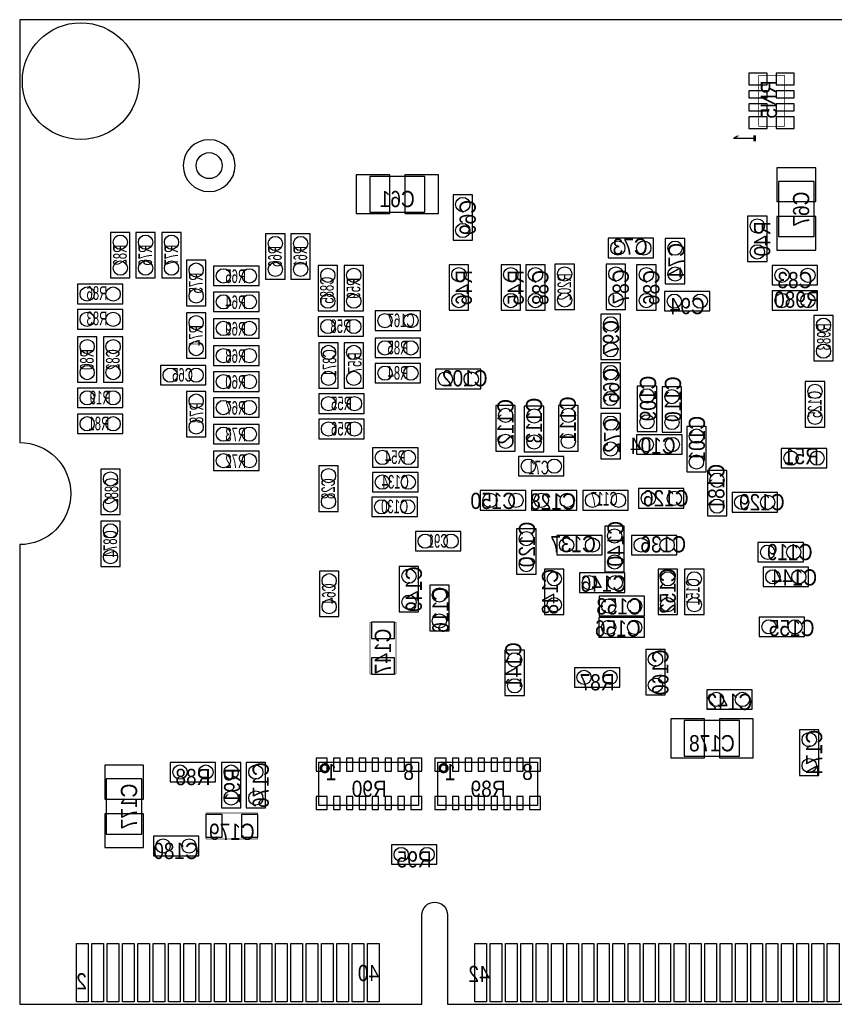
# Model space of a CAD drawing. Extents: x 0 to 2661, y -1526 to 1518.
# Tile 2 of 3: x 0 to 1256, y 0 to 1518. Entities that reach past the tile are written whole.
import ezdxf
from ezdxf.enums import TextEntityAlignment as Align

# ---------------------------------------------------------------- set-up
doc = ezdxf.new("R2010")
doc.units = 0
for name, color, linetype in [('BG_OUTLINE', 5, 'CONTINUOUS'), ('PG_ASSEMBLY_BOTTOM', 30, 'CONTINUOUS'), ('PIN_BOTTOM', 211, 'CONTINUOUS'), ('RD_ASSEMBLY_BOTTOM', 43, 'CONTINUOUS')]:
    doc.layers.add(name, color=color, linetype=linetype)

msp = doc.modelspace()

# ---------------------------------------------------------------- linework, layer by layer
at = {"layer": 'BG_OUTLINE'}
for points in [[(2661.4, 1518), (0, 1518)], [(0, 1518), (0, 866.1)], [(2661.4, 1518), (0, 1518)], [(0, 1518), (0, 866.1)], [(0, 708.7), (0, 0)], [(0, 708.7), (0, 0)], [(620.1, 0), (620.1, 137.8)], [(620.1, 0), (620.1, 137.8)], [(659.4, 137.8), (659.4, 0)], [(659.4, 137.8), (659.4, 0)], [(0, 0), (620.1, 0)], [(0, 0), (620.1, 0)], [(659.4, 0), (2661.4, 0)], [(659.4, 0), (2661.4, 0)]]:
    msp.add_lwpolyline(points, dxfattribs=at)
for points in [[(0, 866.1, -0.414214), (78.7, 787.4)], [(0, 866.1, -0.414214), (78.7, 787.4)], [(78.7, 787.4, -0.414214), (0, 708.7)], [(78.7, 787.4, -0.414214), (0, 708.7)], [(620.1, 137.8, -0.414214), (639.8, 157.5)], [(620.1, 137.8, -0.414214), (639.8, 157.5)], [(639.8, 157.5, -0.414214), (659.4, 137.8)], [(639.8, 157.5, -0.414214), (659.4, 137.8)]]:
    msp.add_lwpolyline(points, format="xyb", dxfattribs=at)
at = {"layer": 'PG_ASSEMBLY_BOTTOM', "const_width": 1}
for points in [[(1139, 1432.2), (1139, 1353.8)], [(1179, 1432.2), (1139, 1432.2)], [(1179, 1353.8), (1179, 1432.2)], [(1139, 1353.8), (1179, 1353.8)], [(540, 589), (540, 509)], [(580, 589), (540, 589)], [(580, 509), (580, 589)], [(540, 509), (580, 509)], [(367, 295), (287, 295)], [(287, 295), (287, 255)], [(367, 255), (367, 295)], [(287, 255), (367, 255)]]:
    msp.add_lwpolyline(points, dxfattribs=at)
at = {"layer": 'PG_ASSEMBLY_BOTTOM'}
msp.add_lwpolyline([(332, 1293, 1), (252, 1293, 1), (332, 1293)], format="xyb", dxfattribs=at)
for points in [[(624.5, 1276.5), (539.5, 1276.5)], [(539.5, 1276.5), (539.5, 1221.5)], [(624.5, 1221.5), (624.5, 1276.5)], [(1169.5, 1268.5), (1169.5, 1183.5)], [(1224.5, 1268.5), (1169.5, 1268.5)], [(1224.5, 1183.5), (1224.5, 1268.5)], [(668, 1248), (668, 1178)], [(698, 1248), (668, 1248)], [(698, 1178), (698, 1248)], [(539.5, 1221.5), (624.5, 1221.5)], [(1122, 1215), (1122, 1145)], [(1152, 1215), (1122, 1215)], [(1152, 1145), (1152, 1215)], [(170, 1190), (140, 1190)], [(140, 1190), (140, 1120)], [(170, 1120), (170, 1190)], [(209, 1190), (179, 1190)], [(179, 1190), (179, 1120)], [(209, 1120), (209, 1190)], [(249, 1190), (219, 1190)], [(219, 1190), (219, 1120)], [(249, 1120), (249, 1190)], [(409, 1188), (379, 1188)], [(379, 1188), (379, 1118)], [(409, 1118), (409, 1188)], [(448, 1188), (418, 1188)], [(418, 1188), (418, 1118)], [(448, 1118), (448, 1188)], [(668, 1178), (698, 1178)], [(977, 1181), (907, 1181)], [(907, 1181), (907, 1151)], [(977, 1151), (977, 1181)], [(1025.21, 1180.8), (995.21, 1180.8)], [(995.21, 1180.8), (995.21, 1110.8)], [(1025.21, 1110.8), (1025.21, 1180.8)], [(1169.5, 1183.5), (1224.5, 1183.5)], [(287, 1147), (257, 1147)], [(257, 1147), (257, 1077)], [(287, 1077), (287, 1147)], [(460, 1139), (460, 1069)], [(490, 1139), (460, 1139)], [(490, 1069), (490, 1139)], [(530, 1139), (500, 1139)], [(500, 1139), (500, 1069)], [(530, 1069), (530, 1139)], [(692, 1140), (662, 1140)], [(662, 1140), (662, 1070)], [(692, 1070), (692, 1140)], [(772, 1140), (742, 1140)], [(742, 1140), (742, 1070)], [(772, 1070), (772, 1140)], [(780, 1140), (780, 1070)], [(810, 1140), (780, 1140)], [(810, 1070), (810, 1140)], [(855, 1141), (825, 1141)], [(825, 1141), (825, 1071)], [(855, 1071), (855, 1141)], [(934, 1141), (904, 1141)], [(904, 1141), (904, 1071)], [(907, 1151), (977, 1151)], [(934, 1071), (934, 1141)], [(951, 1140), (951, 1070)], [(981, 1140), (951, 1140)], [(981, 1070), (981, 1140)], [(1122, 1145), (1152, 1145)], [(1230, 1139), (1160, 1139)], [(1160, 1139), (1160, 1109)], [(1230, 1109), (1230, 1139)], [(369, 1138), (299, 1138)], [(299, 1138), (299, 1108)], [(369, 1108), (369, 1138)], [(159, 1110), (89, 1110)], [(89, 1110), (89, 1080)], [(140, 1120), (170, 1120)], [(159, 1080), (159, 1110)], [(179, 1120), (209, 1120)], [(219, 1120), (249, 1120)], [(379, 1118), (409, 1118)], [(418, 1118), (448, 1118)], [(995.21, 1110.8), (1025.21, 1110.8)], [(1160, 1109), (1230, 1109)], [(299, 1108), (369, 1108)], [(369, 1098), (299, 1098)], [(299, 1098), (299, 1068)], [(369, 1068), (369, 1098)], [(1064, 1099), (994, 1099)], [(994, 1099), (994, 1069)], [(1064, 1069), (1064, 1099)], [(1230, 1100), (1160, 1100)], [(1160, 1100), (1160, 1070)], [(1230, 1070), (1230, 1100)], [(89, 1080), (159, 1080)], [(159, 1071), (89, 1071)], [(89, 1071), (89, 1041)], [(159, 1041), (159, 1071)], [(257, 1077), (287, 1077)], [(287, 1066), (257, 1066)], [(257, 1066), (257, 996)], [(287, 996), (287, 1066)], [(299, 1068), (369, 1068)], [(460, 1069), (490, 1069)], [(500, 1069), (530, 1069)], [(618, 1069), (548, 1069)], [(548, 1069), (548, 1039)], [(618, 1039), (618, 1069)], [(662, 1070), (692, 1070)], [(742, 1070), (772, 1070)], [(780, 1070), (810, 1070)], [(825, 1071), (855, 1071)], [(896, 1064), (896, 994)], [(926, 1064), (896, 1064)], [(904, 1071), (934, 1071)], [(926, 994), (926, 1064)], [(951, 1070), (981, 1070)], [(994, 1069), (1064, 1069)], [(1160, 1070), (1230, 1070)], [(369, 1057), (299, 1057)], [(299, 1057), (299, 1027)], [(369, 1027), (369, 1057)], [(530, 1060), (460, 1060)], [(460, 1060), (460, 1030)], [(530, 1030), (530, 1060)], [(1224, 1062), (1224, 992)], [(1254, 1062), (1224, 1062)], [(1254, 992), (1254, 1062)], [(89, 1041), (159, 1041)], [(548, 1039), (618, 1039)], [(119, 1029), (89, 1029)], [(89, 1029), (89, 959)], [(119, 959), (119, 1029)], [(159, 1029), (129, 1029)], [(129, 1029), (129, 959)], [(159, 959), (159, 1029)], [(299, 1027), (369, 1027)], [(460, 1030), (530, 1030)], [(461, 1020), (461, 950)], [(491, 1020), (461, 1020)], [(491, 950), (491, 1020)], [(500, 1020), (500, 950)], [(530, 1020), (500, 1020)], [(530, 950), (530, 1020)], [(618, 1027), (548, 1027)], [(548, 1027), (548, 997)], [(618, 997), (618, 1027)], [(369, 1015), (299, 1015)], [(299, 1015), (299, 985)], [(369, 985), (369, 1015)], [(257, 996), (287, 996)], [(548, 997), (618, 997)], [(618, 988), (548, 988)], [(548, 988), (548, 958)], [(618, 958), (618, 988)], [(896, 994), (926, 994)], [(926, 989), (896, 989)], [(896, 989), (896, 919)], [(926, 919), (926, 989)], [(1224, 992), (1254, 992)], [(287, 985), (217, 985)], [(217, 985), (217, 955)], [(287, 955), (287, 985)], [(299, 985), (369, 985)], [(369, 975), (299, 975)], [(299, 975), (299, 945)], [(369, 945), (369, 975)], [(711, 979), (641, 979)], [(641, 979), (641, 949)], [(711, 949), (711, 979)], [(89, 959), (119, 959)], [(129, 959), (159, 959)], [(548, 958), (618, 958)], [(1241, 960), (1211, 960)], [(1211, 960), (1211, 890)], [(1241, 890), (1241, 960)], [(159, 950), (89, 950)], [(89, 950), (89, 920)], [(159, 920), (159, 950)], [(217, 955), (287, 955)], [(257, 945), (257, 875)], [(287, 945), (257, 945)], [(287, 875), (287, 945)], [(299, 945), (369, 945)], [(461, 950), (491, 950)], [(500, 950), (530, 950)], [(641, 949), (711, 949)], [(982, 953), (952, 953)], [(952, 953), (952, 883)], [(982, 883), (982, 953)], [(990.4, 951.94), (990.4, 881.94)], [(1020.4, 951.94), (990.4, 951.94)], [(1020.4, 881.94), (1020.4, 951.94)], [(369, 935), (299, 935)], [(299, 935), (299, 905)], [(369, 905), (369, 935)], [(531, 941), (461, 941)], [(461, 941), (461, 911)], [(531, 911), (531, 941)], [(89, 920), (159, 920)], [(461, 911), (531, 911)], [(764, 923), (734, 923)], [(734, 923), (734, 853)], [(764, 853), (764, 923)], [(807.86, 921.95), (777.86, 921.95)], [(777.86, 921.95), (777.86, 851.95)], [(807.86, 851.95), (807.86, 921.95)], [(860.7, 923), (830.7, 923)], [(830.7, 923), (830.7, 853)], [(860.7, 853), (860.7, 923)], [(896, 919), (926, 919)], [(926, 911), (896, 911)], [(896, 911), (896, 841)], [(926, 841), (926, 911)], [(159, 910), (89, 910)], [(89, 910), (89, 880)], [(159, 880), (159, 910)], [(299, 905), (369, 905)], [(531, 902), (461, 902)], [(461, 902), (461, 872)], [(531, 872), (531, 902)], [(369, 894), (299, 894)], [(299, 894), (299, 864)], [(369, 864), (369, 894)], [(952, 883), (982, 883)], [(990.4, 881.94), (1020.4, 881.94)], [(1058.2, 891), (1028.2, 891)], [(1028.2, 891), (1028.2, 821)], [(1058.2, 821), (1058.2, 891)], [(1211, 890), (1241, 890)], [(89, 880), (159, 880)], [(257, 875), (287, 875)], [(461, 872), (531, 872)], [(1021, 878), (951, 878)], [(951, 878), (951, 848)], [(1021, 848), (1021, 878)], [(299, 864), (369, 864)], [(369, 853), (299, 853)], [(299, 853), (299, 823)], [(369, 823), (369, 853)], [(614, 858.08), (544, 858.08)], [(544, 858.08), (544, 828.08)], [(614, 828.08), (614, 858.08)], [(734, 853), (764, 853)], [(777.86, 851.95), (807.86, 851.95)], [(830.7, 853), (860.7, 853)], [(1244, 857), (1174, 857)], [(1174, 857), (1174, 827)], [(1244, 827), (1244, 857)], [(839, 844.7), (769, 844.7)], [(769, 844.7), (769, 814.7)], [(839, 814.7), (839, 844.7)], [(896, 841), (926, 841)], [(951, 848), (1021, 848)], [(125, 825), (125, 755)], [(155, 825), (125, 825)], [(155, 755), (155, 825)], [(299, 823), (369, 823)], [(491, 830), (461, 830)], [(461, 830), (461, 760)], [(491, 760), (491, 830)], [(544, 828.08), (614, 828.08)], [(614, 820.08), (544, 820.08)], [(544, 820.08), (544, 790.08)], [(614, 790.08), (614, 820.08)], [(1028.2, 821), (1058.2, 821)], [(1090, 823), (1060, 823)], [(1060, 823), (1060, 753)], [(1090, 753), (1090, 823)], [(1174, 827), (1244, 827)], [(769, 814.7), (839, 814.7)], [(544, 790.08), (614, 790.08)], [(780, 792), (710, 792)], [(710, 792), (710, 762)], [(780, 762), (780, 792)], [(859, 792), (789, 792)], [(789, 792), (789, 762)], [(859, 762), (859, 792)], [(938, 792), (868, 792)], [(868, 792), (868, 762)], [(938, 762), (938, 792)], [(1024, 795), (954, 795)], [(954, 795), (954, 765)], [(1024, 765), (1024, 795)], [(613, 782), (543, 782)], [(543, 782), (543, 752)], [(613, 752), (613, 782)], [(1168, 789), (1098, 789)], [(1098, 789), (1098, 759)], [(1168, 759), (1168, 789)], [(461, 760), (491, 760)], [(710, 762), (780, 762)], [(789, 762), (859, 762)], [(868, 762), (938, 762)], [(954, 765), (1024, 765)], [(1098, 759), (1168, 759)], [(125, 755), (155, 755)], [(155, 745), (125, 745)], [(125, 745), (125, 675)], [(155, 675), (155, 745)], [(543, 752), (613, 752)], [(1060, 753), (1090, 753)], [(680, 729), (610, 729)], [(610, 729), (610, 699)], [(680, 699), (680, 729)], [(796, 733), (766, 733)], [(766, 733), (766, 663)], [(796, 663), (796, 733)], [(932, 737), (902, 737)], [(902, 737), (902, 667)], [(932, 667), (932, 737)], [(898, 723), (828, 723)], [(828, 723), (828, 693)], [(898, 693), (898, 723)], [(1013, 723), (943, 723)], [(943, 723), (943, 693)], [(1013, 693), (1013, 723)], [(610, 699), (680, 699)], [(1208, 712), (1138, 712)], [(1138, 712), (1138, 682)], [(1208, 682), (1208, 712)], [(828, 693), (898, 693)], [(943, 693), (1013, 693)], [(125, 675), (155, 675)], [(492, 668), (462, 668)], [(462, 668), (462, 598)], [(492, 598), (492, 668)], [(615, 675), (585, 675)], [(585, 675), (585, 605)], [(615, 605), (615, 675)], [(809, 671), (809, 601)], [(839, 671), (809, 671)], [(839, 601), (839, 671)], [(1014, 671), (984, 671)], [(984, 671), (984, 601)], [(1014, 601), (1014, 671)], [(1025, 671), (1025, 601)], [(1055, 671), (1025, 671)], [(1055, 601), (1055, 671)], [(1138, 682), (1208, 682)], [(1216, 674), (1146, 674)], [(1146, 674), (1146, 644)], [(1216, 644), (1216, 674)], [(766, 663), (796, 663)], [(933, 665), (863, 665)], [(863, 665), (863, 635)], [(902, 667), (932, 667)], [(933, 635), (933, 665)], [(662, 646), (632, 646)], [(632, 646), (632, 576)], [(662, 576), (662, 646)], [(1146, 644), (1216, 644)], [(863, 635), (933, 635)], [(963, 629), (893, 629)], [(893, 629), (893, 599)], [(963, 599), (963, 629)], [(462, 598), (492, 598)], [(585, 605), (615, 605)], [(809, 601), (839, 601)], [(962.87, 596.2), (892.87, 596.2)], [(892.87, 596.2), (892.87, 566.2)], [(893, 599), (963, 599)], [(962.87, 566.2), (962.87, 596.2)], [(984, 601), (1014, 601)], [(1025, 601), (1055, 601)], [(1210, 597), (1140, 597)], [(1140, 597), (1140, 567)], [(1210, 567), (1210, 597)], [(632, 576), (662, 576)], [(892.87, 566.2), (962.87, 566.2)], [(1140, 567), (1210, 567)], [(995, 547), (965, 547)], [(965, 547), (965, 477)], [(995, 477), (995, 547)], [(748, 546), (748, 476)], [(778, 546), (748, 546)], [(778, 476), (778, 546)], [(925, 519), (855, 519)], [(855, 519), (855, 489)], [(925, 489), (925, 519)], [(855, 489), (925, 489)], [(748, 476), (778, 476)], [(965, 477), (995, 477)], [(1129, 485), (1059, 485)], [(1059, 485), (1059, 455)], [(1129, 455), (1129, 485)], [(1059, 455), (1129, 455)], [(1109.5, 437.5), (1024.5, 437.5)], [(1024.5, 437.5), (1024.5, 382.5)], [(1109.5, 382.5), (1109.5, 437.5)], [(1232, 423), (1202, 423)], [(1202, 423), (1202, 353)], [(1232, 353), (1232, 423)], [(1024.5, 382.5), (1109.5, 382.5)], [(302, 373), (232, 373)], [(232, 373), (232, 343)], [(302, 343), (302, 373)], [(341, 373), (311, 373)], [(311, 373), (311, 303)], [(341, 303), (341, 373)], [(379, 373), (349, 373)], [(349, 373), (349, 303)], [(379, 303), (379, 373)], [(1202, 353), (1232, 353)], [(133.5, 347.5), (133.5, 262.5)], [(188.5, 347.5), (133.5, 347.5)], [(188.5, 262.5), (188.5, 347.5)], [(232, 343), (302, 343)], [(311, 303), (341, 303)], [(349, 303), (379, 303)], [(133.5, 262.5), (188.5, 262.5)], [(276, 259), (206, 259)], [(206, 259), (206, 229)], [(276, 229), (276, 259)], [(643, 246), (573, 246)], [(573, 246), (573, 216)], [(643, 216), (643, 246)], [(206, 229), (276, 229)], [(573, 216), (643, 216)]]:
    msp.add_lwpolyline(points, dxfattribs=at)
for points in [[(461.23, 373.46), (614.77, 373.46), (614.77, 306.54), (461.23, 306.54)], [(644.43, 373.46), (797.97, 373.46), (797.97, 306.54), (644.43, 306.54)]]:
    msp.add_lwpolyline(points, close=True, dxfattribs=at)
at = {"layer": 'PG_ASSEMBLY_BOTTOM', "const_width": 3.94}
for points in [[(476.19, 364.02, -0.999873), (464.38, 364.01, -1.000127), (476.19, 364.02)], [(659.39, 364.02, -0.999873), (647.58, 364.01, -1.000127), (659.39, 364.02)]]:
    msp.add_lwpolyline(points, format="xyb", dxfattribs=at)
at = {"layer": 'PIN_BOTTOM'}
for points in [[(1124, 1417.6), (1152, 1417.6), (1152, 1435.6), (1124, 1435.6)], [(1166, 1417.6), (1194, 1417.6), (1194, 1435.6), (1166, 1435.6)], [(1124, 1397.4), (1152, 1397.4), (1152, 1408.4), (1124, 1408.4)], [(1166, 1397.4), (1194, 1397.4), (1194, 1408.4), (1166, 1408.4)], [(1124, 1377.4), (1152, 1377.4), (1152, 1388.4), (1124, 1388.4)], [(1166, 1377.4), (1194, 1377.4), (1194, 1388.4), (1166, 1388.4)], [(1124, 1350.4), (1152, 1350.4), (1152, 1368.4), (1124, 1368.4)], [(1166, 1350.4), (1194, 1350.4), (1194, 1368.4), (1166, 1368.4)], [(570.5, 1279), (518.5, 1279), (518.5, 1219), (570.5, 1219)], [(645.5, 1279), (593.5, 1279), (593.5, 1219), (645.5, 1219)], [(1227, 1237.5), (1227, 1289.5), (1167, 1289.5), (1167, 1237.5)], [(1227, 1162.5), (1227, 1214.5), (1167, 1214.5), (1167, 1162.5)], [(542.5, 564), (577.5, 564), (577.5, 589), (542.5, 589)], [(542.5, 509), (577.5, 509), (577.5, 534), (542.5, 534)], [(1003.5, 380), (1055.5, 380), (1055.5, 440), (1003.5, 440)], [(1078.5, 380), (1130.5, 380), (1130.5, 440), (1078.5, 440)], [(473.95, 359.69), (473.95, 379.69), (456.95, 379.69), (456.95, 359.69)], [(483.79, 379.69), (483.79, 359.69), (493.79, 359.69), (493.79, 379.69)], [(503.63, 379.69), (503.63, 359.69), (513.63, 359.69), (513.63, 379.69)], [(523.48, 379.69), (523.48, 359.69), (533.48, 359.69), (533.48, 379.69)], [(543.32, 379.69), (543.32, 359.69), (553.32, 359.69), (553.32, 379.69)], [(563.16, 379.69), (563.16, 359.69), (573.16, 359.69), (573.16, 379.69)], [(583, 379.69), (583, 359.69), (593, 359.69), (593, 379.69)], [(619.85, 359.69), (619.85, 379.69), (602.85, 379.69), (602.85, 359.69)], [(657.15, 359.69), (657.15, 379.69), (640.15, 379.69), (640.15, 359.69)], [(666.99, 379.69), (666.99, 359.69), (676.99, 359.69), (676.99, 379.69)], [(686.83, 379.69), (686.83, 359.69), (696.83, 359.69), (696.83, 379.69)], [(706.68, 379.69), (706.68, 359.69), (716.68, 359.69), (716.68, 379.69)], [(726.52, 379.69), (726.52, 359.69), (736.52, 359.69), (736.52, 379.69)], [(746.36, 379.69), (746.36, 359.69), (756.36, 359.69), (756.36, 379.69)], [(766.2, 379.69), (766.2, 359.69), (776.2, 359.69), (776.2, 379.69)], [(803.05, 359.69), (803.05, 379.69), (786.05, 379.69), (786.05, 359.69)], [(191, 316.5), (191, 368.5), (131, 368.5), (131, 316.5)], [(456.95, 320.31), (456.95, 300.31), (473.95, 300.31), (473.95, 320.31)], [(483.79, 320.31), (483.79, 300.31), (493.79, 300.31), (493.79, 320.31)], [(503.63, 320.31), (503.63, 300.31), (513.63, 300.31), (513.63, 320.31)], [(523.48, 320.31), (523.48, 300.31), (533.48, 300.31), (533.48, 320.31)], [(543.32, 320.31), (543.32, 300.31), (553.32, 300.31), (553.32, 320.31)], [(563.16, 320.31), (563.16, 300.31), (573.16, 300.31), (573.16, 320.31)], [(583, 320.31), (583, 300.31), (593, 300.31), (593, 320.31)], [(602.85, 320.31), (602.85, 300.31), (619.85, 300.31), (619.85, 320.31)], [(640.15, 320.31), (640.15, 300.31), (657.15, 300.31), (657.15, 320.31)], [(666.99, 320.31), (666.99, 300.31), (676.99, 300.31), (676.99, 320.31)], [(686.83, 320.31), (686.83, 300.31), (696.83, 300.31), (696.83, 320.31)], [(706.68, 320.31), (706.68, 300.31), (716.68, 300.31), (716.68, 320.31)], [(726.52, 320.31), (726.52, 300.31), (736.52, 300.31), (736.52, 320.31)], [(746.36, 320.31), (746.36, 300.31), (756.36, 300.31), (756.36, 320.31)], [(766.2, 320.31), (766.2, 300.31), (776.2, 300.31), (776.2, 320.31)], [(786.05, 320.31), (786.05, 300.31), (803.05, 300.31), (803.05, 320.31)], [(191, 241.5), (191, 293.5), (131, 293.5), (131, 241.5)], [(287, 292.5), (287, 257.5), (312, 257.5), (312, 292.5)], [(342, 292.5), (342, 257.5), (367, 257.5), (367, 292.5)], [(87.46, 3.94), (87.46, 93.94), (105.46, 93.94), (105.46, 3.94)], [(111.08, 3.94), (111.08, 93.94), (129.08, 93.94), (129.08, 3.94)], [(134.7, 3.94), (134.7, 93.94), (152.7, 93.94), (152.7, 3.94)], [(158.32, 3.94), (158.32, 93.94), (176.32, 93.94), (176.32, 3.94)], [(181.94, 3.94), (181.94, 93.94), (199.94, 93.94), (199.94, 3.94)], [(205.57, 3.94), (205.57, 93.94), (223.57, 93.94), (223.57, 3.94)], [(229.19, 3.94), (229.19, 93.94), (247.19, 93.94), (247.19, 3.94)], [(252.81, 3.94), (252.81, 93.94), (270.81, 93.94), (270.81, 3.94)], [(276.43, 3.94), (276.43, 93.94), (294.43, 93.94), (294.43, 3.94)], [(300.06, 3.94), (300.06, 93.94), (318.06, 93.94), (318.06, 3.94)], [(323.68, 3.94), (323.68, 93.94), (341.68, 93.94), (341.68, 3.94)], [(347.3, 3.94), (347.3, 93.94), (365.3, 93.94), (365.3, 3.94)], [(370.92, 3.94), (370.92, 93.94), (388.92, 93.94), (388.92, 3.94)], [(394.54, 3.94), (394.54, 93.94), (412.54, 93.94), (412.54, 3.94)], [(418.17, 3.94), (418.17, 93.94), (436.17, 93.94), (436.17, 3.94)], [(441.79, 3.94), (441.79, 93.94), (459.79, 93.94), (459.79, 3.94)], [(465.41, 3.94), (465.41, 93.94), (483.41, 93.94), (483.41, 3.94)], [(489.03, 3.94), (489.03, 93.94), (507.03, 93.94), (507.03, 3.94)], [(512.65, 3.94), (512.65, 93.94), (530.65, 93.94), (530.65, 3.94)], [(536.28, 3.94), (536.28, 93.94), (554.28, 93.94), (554.28, 3.94)], [(701.63, 3.94), (701.63, 93.94), (719.63, 93.94), (719.63, 3.94)], [(725.25, 3.94), (725.25, 93.94), (743.25, 93.94), (743.25, 3.94)], [(748.87, 3.94), (748.87, 93.94), (766.87, 93.94), (766.87, 3.94)], [(772.5, 3.94), (772.5, 93.94), (790.5, 93.94), (790.5, 3.94)], [(796.12, 3.94), (796.12, 93.94), (814.12, 93.94), (814.12, 3.94)], [(819.74, 3.94), (819.74, 93.94), (837.74, 93.94), (837.74, 3.94)], [(843.36, 3.94), (843.36, 93.94), (861.36, 93.94), (861.36, 3.94)], [(866.98, 3.94), (866.98, 93.94), (884.98, 93.94), (884.98, 3.94)], [(890.61, 3.94), (890.61, 93.94), (908.61, 93.94), (908.61, 3.94)], [(914.23, 3.94), (914.23, 93.94), (932.23, 93.94), (932.23, 3.94)], [(937.85, 3.94), (937.85, 93.94), (955.85, 93.94), (955.85, 3.94)], [(961.47, 3.94), (961.47, 93.94), (979.47, 93.94), (979.47, 3.94)], [(985.09, 3.94), (985.09, 93.94), (1003.09, 93.94), (1003.09, 3.94)], [(1008.72, 3.94), (1008.72, 93.94), (1026.72, 93.94), (1026.72, 3.94)], [(1032.34, 3.94), (1032.34, 93.94), (1050.34, 93.94), (1050.34, 3.94)], [(1055.96, 3.94), (1055.96, 93.94), (1073.96, 93.94), (1073.96, 3.94)], [(1079.58, 3.94), (1079.58, 93.94), (1097.58, 93.94), (1097.58, 3.94)], [(1103.2, 3.94), (1103.2, 93.94), (1121.2, 93.94), (1121.2, 3.94)], [(1126.83, 3.94), (1126.83, 93.94), (1144.83, 93.94), (1144.83, 3.94)], [(1150.45, 3.94), (1150.45, 93.94), (1168.45, 93.94), (1168.45, 3.94)], [(1174.07, 3.94), (1174.07, 93.94), (1192.07, 93.94), (1192.07, 3.94)], [(1197.69, 3.94), (1197.69, 93.94), (1215.69, 93.94), (1215.69, 3.94)], [(1221.31, 3.94), (1221.31, 93.94), (1239.31, 93.94), (1239.31, 3.94)], [(1244.94, 3.94), (1244.94, 93.94), (1262.94, 93.94), (1262.94, 3.94)]]:
    msp.add_lwpolyline(points, close=True, dxfattribs=at)
for centre, radius in [((94.1, 1423.3), 90), ((292, 1293), 20), ((683, 1233), 11), ((683, 1193), 11), ((1137, 1200), 11), ((155, 1175), 11), ((194, 1175), 11), ((234, 1175), 11), ((394, 1173), 11), ((433, 1173), 11), ((922, 1166), 11), ((962, 1166), 11), ((1010.21, 1165.8), 11), ((1137, 1160), 11), ((155, 1135), 11), ((194, 1135), 11), ((234, 1135), 11), ((272, 1132), 11), ((394, 1133), 11), ((433, 1133), 11), ((314, 1123), 11), ((354, 1123), 11), ((475, 1124), 11), ((515, 1124), 11), ((677, 1125), 11), ((757, 1125), 11), ((795, 1125), 11), ((840, 1126), 11), ((919, 1126), 11), ((966, 1125), 11), ((1010.21, 1125.8), 11), ((1175, 1124), 11), ((1215, 1124), 11), ((104, 1095), 11), ((144, 1095), 11), ((272, 1092), 11), ((314, 1083), 11), ((354, 1083), 11), ((475, 1084), 11), ((515, 1084), 11), ((677, 1085), 11), ((757, 1085), 11), ((795, 1085), 11), ((840, 1086), 11), ((919, 1086), 11), ((966, 1085), 11), ((1009, 1084), 11), ((1049, 1084), 11), ((1175, 1085), 11), ((1215, 1085), 11), ((104, 1056), 11), ((144, 1056), 11), ((563, 1054), 11), ((603, 1054), 11), ((272, 1051), 11), ((314, 1042), 11), ((354, 1042), 11), ((475, 1045), 11), ((515, 1045), 11), ((911, 1049), 11), ((1239, 1047), 11), ((104, 1014), 11), ((144, 1014), 11), ((272, 1011), 11), ((563, 1012), 11), ((603, 1012), 11), ((911, 1009), 11), ((1239, 1007), 11), ((314, 1000), 11), ((354, 1000), 11), ((476, 1005), 11), ((515, 1005), 11), ((104, 974), 11), ((144, 974), 11), ((232, 970), 11), ((272, 970), 11), ((476, 965), 11), ((515, 965), 11), ((563, 973), 11), ((603, 973), 11), ((656, 964), 11), ((696, 964), 11), ((911, 974), 11), ((314, 960), 11), ((354, 960), 11), ((104, 935), 11), ((144, 935), 11), ((911, 934), 11), ((967, 938), 11), ((1005.4, 936.94), 11), ((1226, 945), 11), ((272, 930), 11), ((314, 920), 11), ((354, 920), 11), ((476, 926), 11), ((516, 926), 11), ((749, 908), 11), ((792.86, 906.95), 11), ((845.7, 908), 11), ((1226, 905), 11), ((104, 895), 11), ((144, 895), 11), ((272, 890), 11), ((476, 887), 11), ((516, 887), 11), ((911, 896), 11), ((967, 898), 11), ((1005.4, 896.94), 11), ((314, 879), 11), ((354, 879), 11), ((1043.2, 876), 11), ((749, 868), 11), ((792.86, 866.95), 11), ((845.7, 868), 11), ((911, 856), 11), ((966, 863), 11), ((1006, 863), 11), ((559, 843.08), 11), ((599, 843.08), 11), ((1189, 842), 11), ((1229, 842), 11), ((314, 838), 11), ((354, 838), 11), ((784, 829.7), 11), ((824, 829.7), 11), ((1043.2, 836), 11), ((140, 810), 11), ((476, 815), 11), ((559, 805.08), 11), ((599, 805.08), 11), ((1075, 808), 11), ((969, 780), 11), ((1009, 780), 11), ((140, 770), 11), ((476, 775), 11), ((558, 767), 11), ((598, 767), 11), ((725, 777), 11), ((765, 777), 11), ((804, 777), 11), ((844, 777), 11), ((883, 777), 11), ((923, 777), 11), ((1075, 768), 11), ((1113, 774), 11), ((1153, 774), 11), ((140, 730), 11), ((781, 718), 11), ((917, 722), 11), ((625, 714), 11), ((665, 714), 11), ((843, 708), 11), ((883, 708), 11), ((958, 708), 11), ((998, 708), 11), ((140, 690), 11), ((1153, 697), 11), ((1193, 697), 11), ((781, 678), 11), ((917, 682), 11), ((600, 660), 11), ((1161, 659), 11), ((1201, 659), 11), ((477, 653), 11), ((824, 656), 11), ((878, 650), 11), ((918, 650), 11), ((999, 656), 11), ((1040, 656), 11), ((647, 631), 11), ((477, 613), 11), ((600, 620), 11), ((824, 616), 11), ((908, 614), 11), ((948, 614), 11), ((999, 616), 11), ((1040, 616), 11), ((647, 591), 11), ((907.87, 581.2), 11), ((947.87, 581.2), 11), ((1155, 582), 11), ((1195, 582), 11), ((763, 531), 11), ((980, 532), 11), ((763, 491), 11), ((870, 504), 11), ((910, 504), 11), ((980, 492), 11), ((1074, 470), 11), ((1114, 470), 11), ((1217, 408), 11), ((247, 358), 11), ((287, 358), 11), ((326, 358), 11), ((364, 358), 11), ((1217, 368), 11), ((326, 318), 11), ((364, 318), 11), ((221, 244), 11), ((261, 244), 11), ((588, 231), 11), ((628, 231), 11)]:
    msp.add_circle(centre, radius, dxfattribs=at)

# ---------------------------------------------------------------- texts
at = {"layer": 'PG_ASSEMBLY_BOTTOM', "text_generation_flag": 2, "width": 0.448571}
msp.add_text('1', height=35, rotation=90, dxfattribs=at).set_placement((1134.84, 1335.5), align=Align.CENTER)
at = {"layer": 'PG_ASSEMBLY_BOTTOM', "text_generation_flag": 2, "width": 0.88}
for s, p in [('1', (488.86, 345.53)), ('8', (607.76, 345.92)), ('1', (672.06, 345.53)), ('8', (790.96, 345.92)), ('40', (553.94, 35.83)), ('2', (103.54, 22.83)), ('42', (724.41, 34.25))]:
    msp.add_text(s, height=25, dxfattribs=at).set_placement(p)
at = {"layer": 'RD_ASSEMBLY_BOTTOM', "text_generation_flag": 2}
for s, height, width, p in [('RN5', 25, 0.88, (1167.34, 1395)), ('C67', 25, 0.88, (1217, 1226)), ('C69', 25, 0.88, (703, 1213)), ('R40', 25, 0.88, (1157, 1180)), ('C74', 25, 0.88, (1024.87, 1146.8)), ('R82', 21, 0.619048, (165, 1155)), ('R76', 21, 0.619048, (204, 1155)), ('R77', 21, 0.619048, (244, 1155)), ('R66', 21, 0.619048, (404, 1153)), ('R61', 21, 0.619048, (443, 1153)), ('R75', 21, 0.619048, (282, 1112)), ('R46', 25, 0.88, (697, 1105)), ('R45', 25, 0.88, (777, 1105)), ('C88', 25, 0.88, (815, 1105)), ('R202', 21, 0.619048, (850, 1106)), ('C87', 25, 0.88, (939, 1106)), ('C86', 25, 0.88, (986, 1105)), ('C885', 21, 0.619048, (484, 1101)), ('R59', 21, 0.619048, (525, 1104)), ('C97', 25, 0.88, (924, 1028)), ('R983', 21, 0.619048, (1250, 1029)), ('R74', 21, 0.619048, (282, 1031)), ('R80', 21, 0.619048, (114, 994)), ('C82', 21, 0.619048, (154, 994)), ('C871', 21, 0.619048, (488, 989)), ('R57', 21, 0.619048, (527, 989)), ('C66', 25, 0.88, (924.33, 954)), ('C109', 25, 0.88, (981, 934)), ('C110', 25, 0.88, (1019.4, 932.94)), ('C125', 21, 0.619048, (1236, 925)), ('C112', 25, 0.88, (761.34, 898)), ('C113', 25, 0.88, (805.34, 900)), ('C111', 25, 0.88, (857.34, 902)), ('R78', 21, 0.619048, (283, 912)), ('C72', 25, 0.88, (925.66, 877)), ('C101', 25, 0.88, (1056.33, 872)), ('C181', 25, 0.88, (1086.34, 798)), ('C882', 21, 0.619048, (152, 791)), ('C28', 21, 0.619048, (486, 795)), ('C874', 21, 0.619048, (150, 710)), ('C120', 25, 0.88, (794.34, 709)), ('C140', 25, 0.88, (931, 710)), ('C149', 25, 0.88, (620, 640)), ('C148', 25, 0.88, (830, 636)), ('C152', 25, 0.88, (1011.34, 637)), ('C151', 21, 0.619048, (1048, 636)), ('C64', 21, 0.619048, (487, 633)), ('C116', 25, 0.88, (661, 608)), ('C147', 25, 0.88, (572.33, 544)), ('C141', 25, 0.88, (773.34, 523)), ('C160', 25, 0.88, (1000, 512)), ('C174', 25, 0.88, (1237, 388)), ('C176', 25, 0.88, (384, 338)), ('R91', 25, 0.88, (340, 337)), ('C177', 25, 0.88, (181, 305))]:
    msp.add_text(s, height=height, rotation=90, dxfattribs=dict(at, width=width)).set_placement(p, align=Align.CENTER)
for s, height, width, p in [('C61', 25, 0.88, (582, 1229)), ('C73', 25, 0.88, (941, 1155.66)), ('R65', 21, 0.619048, (333, 1112)), ('C83', 25, 0.88, (1195, 1104)), ('R86', 21, 0.619048, (119, 1086)), ('R64', 21, 0.619048, (333, 1072)), ('R980', 25, 0.88, (1198, 1074)), ('C94', 25, 0.88, (1029, 1064)), ('R83', 21, 0.619048, (119, 1047)), ('C167', 21, 0.619048, (588, 1044)), ('R69', 21, 0.619048, (333, 1031)), ('R58', 21, 0.619048, (495, 1035)), ('R85', 21, 0.619048, (583, 1002)), ('R68', 21, 0.619048, (333, 989)), ('C65', 21, 0.619048, (251, 960)), ('R84', 21, 0.619048, (583, 963)), ('C102', 25, 0.88, (686, 952.67)), ('R60', 21, 0.619048, (333, 949)), ('R19', 21, 0.619048, (124, 925)), ('R67', 21, 0.619048, (333, 909)), ('R55', 21, 0.619048, (496, 916)), ('R81', 21, 0.619048, (122, 885)), ('R56', 21, 0.619048, (496, 877)), ('R73', 21, 0.619048, (333, 868)), ('C104', 25, 0.88, (976, 848.67)), ('R54', 21, 0.619048, (579, 833.08)), ('R51', 25, 0.88, (1205, 832.66)), ('R72', 21, 0.619048, (333, 827)), ('C71', 21, 0.619048, (800, 817)), ('C134', 21, 0.619048, (579, 795.08)), ('C117', 21, 0.619048, (901, 769)), ('C126', 25, 0.88, (996, 767.67)), ('C130', 21, 0.619048, (578, 757)), ('C150', 25, 0.88, (730, 763.67)), ('C128', 25, 0.88, (822, 762.67)), ('C129', 25, 0.88, (1144, 761.67)), ('C91', 21, 0.619048, (645, 704)), ('C137', 25, 0.88, (853, 697)), ('C136', 25, 0.88, (992, 696.67)), ('C119', 25, 0.88, (1187, 684.66)), ('C144', 25, 0.88, (1194, 645.67)), ('C146', 25, 0.88, (900, 636)), ('C153', 25, 0.88, (924, 601)), ('C156', 25, 0.88, (922, 567)), ('C155', 25, 0.88, (1190, 567.67)), ('R87', 25, 0.88, (890, 484)), ('C142', 25, 0.88, (1094, 453.67)), ('C178', 25, 0.88, (1067, 390)), ('R88', 25, 0.88, (267, 338)), ('R90', 25, 0.88, (538.79, 319.8)), ('R89', 25, 0.88, (721.99, 319.8)), ('C179', 25, 0.88, (327, 253.5)), ('C180', 25, 0.88, (241, 224)), ('R95', 25, 0.88, (608, 211))]:
    msp.add_text(s, height=height, dxfattribs=dict(at, width=width)).set_placement(p, align=Align.CENTER)

doc.saveas('drawing.dxf')
